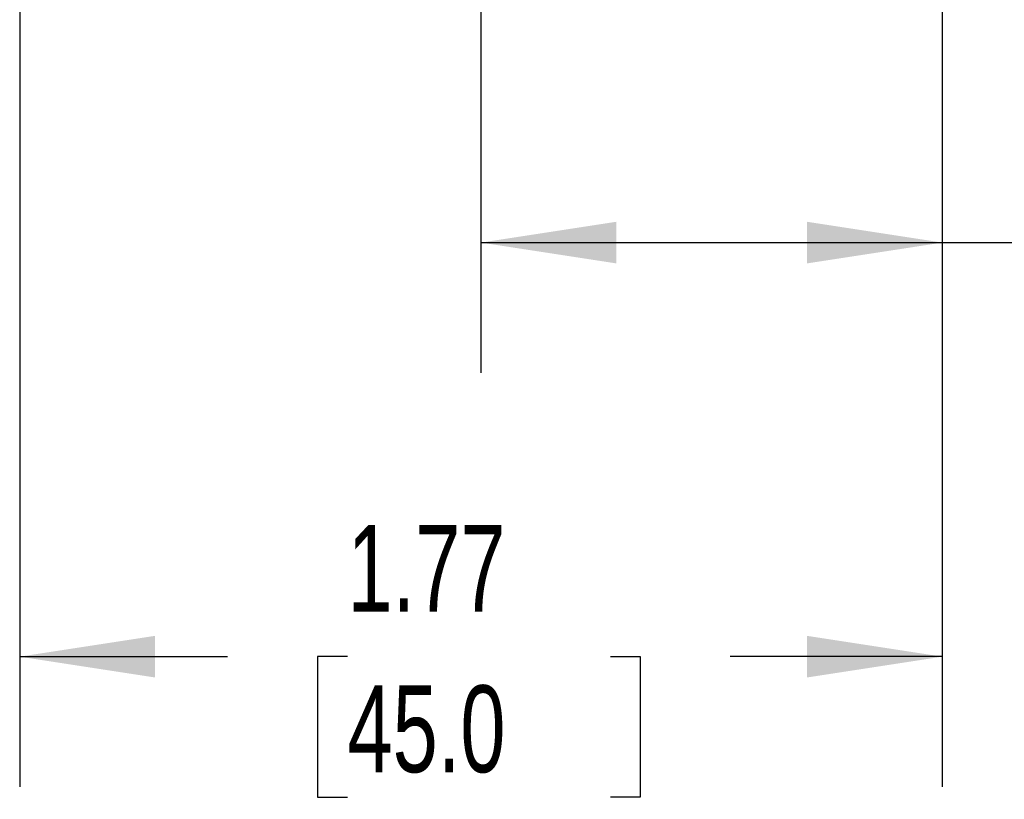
# Model space of a CAD drawing. Header units: inches. Extents: x 0.5 to 21.5, y 0.5 to 16.5.
# Tile 3 of 20: x 5 to 6.9, y 3.2 to 4.7. Entities that reach past the tile are written whole.
import ezdxf

# ---------------------------------------------------------------- set-up
doc = ezdxf.new("R2010")
doc.units = ezdxf.units.IN
doc.header["$LTSCALE"] = 2
doc.header["$MEASUREMENT"] = 0
doc.linetypes.add('SLD-Solid', pattern=[0])
doc.layers.add('DIMENSIONS', color=140, linetype='SLD-Solid', lineweight=25)
doc.styles.add('SLDTEXTSTYLE0', font='TXT', dxfattribs={"width": 0.7})
doc.dimstyles.new('SLDDIMSTYLE0', dxfattribs={"dimtxt": 0.169922, "dimasz": 0.26, "dimexe": 0, "dimexo": 0.0625, "dimgap": 0.04248, "dimtad": 0, "dimtih": 1, "dimtoh": 1, "dimrnd": 1e-09, "dimdsep": 46, "dimtxsty": 'SLDTEXTSTYLE0', "dimsah": 1, "dimcen": 0.09, "dimadec": 0, "dimazin": 2, "dimtfac": 1, "dimtofl": 0, "dimtmove": 0, "dimatfit": 3, "dimfxl": 0, "dimfrac": 2, "dimtolj": 1, "dimtzin": 12, "dimarcsym": 0})
doc.dimstyles.new('SLDDIMSTYLE1', dxfattribs={"dimtxt": 0.169922, "dimasz": 0.26, "dimexe": 0, "dimexo": 0.0625, "dimgap": 0.04248, "dimtad": 0, "dimtih": 1, "dimtoh": 1, "dimrnd": 1e-09, "dimzin": 12, "dimdsep": 46, "dimtxsty": 'SLDTEXTSTYLE0', "dimsah": 1, "dimcen": 0.09, "dimadec": 0, "dimazin": 3, "dimtfac": 1, "dimtofl": 0, "dimtmove": 0, "dimatfit": 3, "dimfxl": 0, "dimfrac": 2, "dimtolj": 1, "dimtzin": 12, "dimarcsym": 0})

# ---------------------------------------------------------------- blocks, each defined once
blk = doc.blocks.new('_D')
at = {"layer": 'DIMENSIONS'}
for p, q in [((5.8751, 5.0643), (5.8751, 4.0007)), ((6.761, 4.7356), (6.761, 4.0007)), ((5.8751, 4.2507), (6.761, 4.2507)), ((6.761, 4.2507), (7.2031, 4.2507)), ((7.4334, 4.2507), (7.3764, 4.2507)), ((7.3764, 4.2507), (7.3764, 3.9806)), ((7.9384, 4.2507), (7.9954, 4.2507)), ((7.9954, 4.2507), (7.9954, 3.9806)), ((7.3764, 3.9806), (7.4334, 3.9806)), ((7.9954, 3.9806), (7.9384, 3.9806))]:
    blk.add_line(p, q, dxfattribs=at)
for points in [[(5.8751, 4.2507), (6.1351, 4.2107), (6.1351, 4.2907)], [(6.761, 4.2507), (6.501, 4.2907), (6.501, 4.2107)]]:
    blk.add_solid(points, dxfattribs=at)
at = {"layer": 'DIMENSIONS', "char_height": 0.16667, "attachment_point": 1, "style": 'SLDTEXTSTYLE0'}
for s, insert in [('0.89', (7.4334, 4.5036)), ('22.5', (7.4334, 4.1955))]:
    blk.add_mtext(s, dxfattribs=dict(at, insert=insert))
blk = doc.blocks.new('_D_1')
at = {"layer": 'DIMENSIONS'}
for p, q in [((4.9893, 4.7356), (4.9893, 3.2056)), ((6.761, 4.7356), (6.761, 3.2056)), ((4.9893, 3.4556), (5.3883, 3.4556)), ((5.6186, 3.4556), (5.5615, 3.4556)), ((5.5615, 3.4556), (5.5615, 3.1856)), ((6.1235, 3.4556), (6.1806, 3.4556)), ((6.1806, 3.4556), (6.1806, 3.1856)), ((6.761, 3.4556), (6.3538, 3.4556)), ((5.5615, 3.1856), (5.6186, 3.1856)), ((6.1806, 3.1856), (6.1235, 3.1856))]:
    blk.add_line(p, q, dxfattribs=at)
for points in [[(4.9893, 3.4556), (5.2493, 3.4156), (5.2493, 3.4956)], [(6.761, 3.4556), (6.501, 3.4956), (6.501, 3.4156)]]:
    blk.add_solid(points, dxfattribs=at)
at = {"layer": 'DIMENSIONS', "char_height": 0.16667, "attachment_point": 1, "style": 'SLDTEXTSTYLE0'}
for s, insert in [('1.77', (5.6186, 3.7085)), ('45.0', (5.6186, 3.4004))]:
    blk.add_mtext(s, dxfattribs=dict(at, insert=insert))

msp = doc.modelspace()

# ---------------------------------------------------------------- dimensions: what is measured, and where the dimension line sits
at = {"layer": 'DIMENSIONS'}
for base, p1, p2, dimstyle, picture, middle in [((6.761, 4.2507), (5.8751, 5.1643), (6.761, 4.8356), 'SLDDIMSTYLE0', '_D', (7.6859, 4.2507)), ((4.9893, 3.4556), (6.761, 4.8356), (4.9893, 4.8356), 'SLDDIMSTYLE1', '_D_1', (5.8711, 3.4556))]:
    dim = msp.add_linear_dim(base=base, p1=p1, p2=p2, dimstyle=dimstyle, dxfattribs=at)
    dim.commit()
    dim.dimension.update_dxf_attribs({"geometry": picture, "text_midpoint": middle, "dimtype": 160})

doc.saveas('drawing.dxf')
